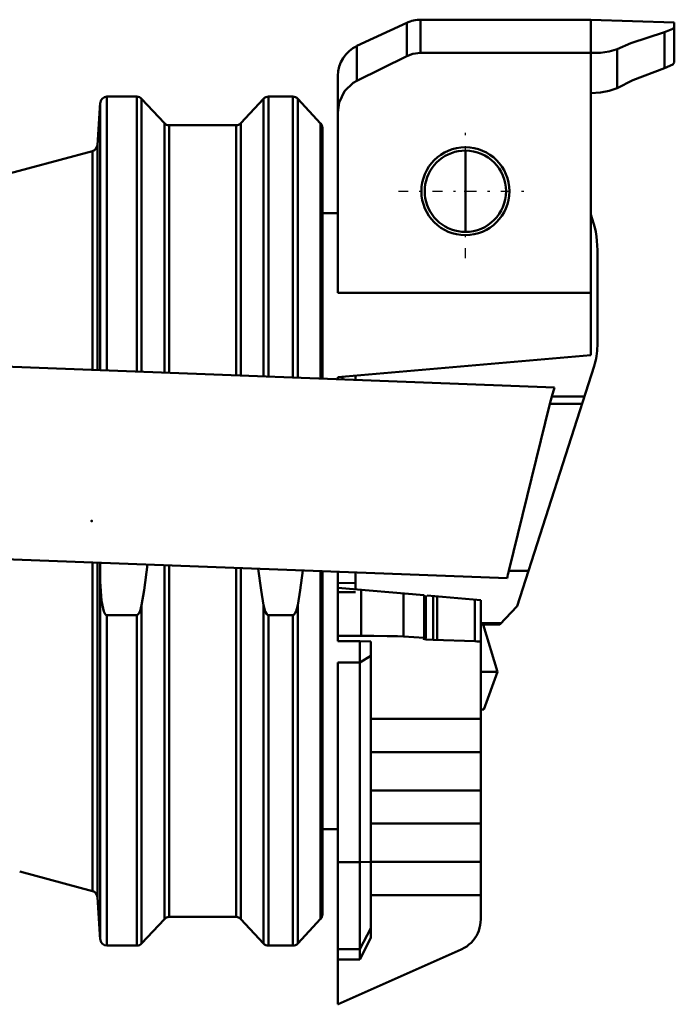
# Model space of a CAD drawing. Header units: millimetres. Extents: x -82 to 51, y -234 to 29.
# Tile 6 of 6: x 21 to 51, y -21 to 24. Entities that reach past the tile are written whole.
import ezdxf

# ---------------------------------------------------------------- set-up
doc = ezdxf.new("R2010")
doc.units = ezdxf.units.MM
doc.linetypes.add('Center', pattern=[1.5, 0.45, -0.5, 0.05, -0.5])
for name, color, linetype, lineweight in [('050', 1, 'Continuous', 50), ('2d ConnectionPoints', 7, 'Continuous', 50), ('MITTE', 6, 'Center', 25)]:
    doc.layers.add(name, color=color, linetype=linetype, lineweight=lineweight)

# ---------------------------------------------------------------- blocks, each defined once
blk = doc.blocks.new('6_136_724_00_3_Hebel_Stopfen_0_in_136724_0')
at = {"layer": '050'}
for p, q in [((41.5, 18.05), (41.5, 14.35)), ((47.5, 13.525), (47.5, 9.17)), ((-26.1, 13), (-26.1, 10.002)), ((-26.1, 13), (-19.65, 13)), ((-21.67, 9.833), (-21.67, 13)), ((-20.65, 9.794), (-20.65, 13)), ((-19.65, 9.756), (-19.65, 13)), ((-16.85, 13), (-15.709, 13)), ((-16.85, 9.649), (-16.85, 13)), ((-16.35, 9.63), (-16.35, 13)), ((-11.295, 10.544), (-11.935, 11.28)), ((-19.65, 9.756), (-26.1, 10.002)), ((-15.925, 9.614), (-16.85, 9.649)), ((-8.462, 1.231), (-15.197, 9.258)), ((-12.263, 8), (-12.23, 9.273)), ((-12.23, 9.273), (-8.794, 9.143)), ((-8.794, 9.143), (-8.786, 9.342)), ((-8.786, 9.342), (45.55, 7.274)), ((47.356, 8.252), (43.848, -2.66)), ((-12.263, 8), (-14.141, 8)), ((36.5, 7.619), (36.5, 7.81)), ((45.55, 7.274), (45.433, 6.872)), ((45.433, 6.872), (45.34, 6.528)), ((45.433, 6.872), (46.913, 6.872)), ((45.34, 6.528), (43.475, -1.054)), ((45.34, 6.528), (46.802, 6.528)), ((-7.006, 0.518), (43.399, -1.4)), ((36.5, -1.9), (36.5, -1.138)), ((43.475, -1.054), (44.364, -1.054)), ((36.5, -2.024), (35.7, -2.036)), ((43.848, -2.66), (43.07, -3.5)), ((42.2, -3.439), (43.126, -3.439)), ((42.2, -3.5), (43.07, -3.5))]:
    blk.add_line(p, q, dxfattribs=at)
for points in [[(41.5, 18.05), (41.339, 18.043), (41.179, 18.022), (41.021, 17.987), (40.867, 17.938), (40.718, 17.877), (40.575, 17.802), (40.439, 17.715), (40.311, 17.617), (40.192, 17.508), (40.083, 17.389), (39.985, 17.261), (39.898, 17.125), (39.823, 16.982), (39.762, 16.833), (39.713, 16.679), (39.678, 16.521), (39.657, 16.361), (39.65, 16.2), (39.657, 16.039), (39.678, 15.879), (39.713, 15.721), (39.762, 15.567), (39.823, 15.418), (39.898, 15.275), (39.985, 15.139), (40.083, 15.011), (40.192, 14.892), (40.311, 14.783), (40.439, 14.685), (40.575, 14.598), (40.718, 14.523), (40.867, 14.462), (41.021, 14.413), (41.179, 14.378), (41.339, 14.357), (41.5, 14.35)], [(-8.462, 1.231), (-8.228, 0.996), (-7.95, 0.797), (-7.651, 0.652), (-7.323, 0.556), (-7.006, 0.518)], [(43.475, -1.054), (43.454, -1.141), (43.435, -1.227), (43.416, -1.314), (43.399, -1.4)]]:
    blk.add_lwpolyline(points, dxfattribs=at)
for centre, radius, start, end in [((41.5, 16.2), 1.85, 270, 90), ((43, 13.525), 4.5, 0, 21.0395), ((-15.709, 8), 5, 41, 90), ((-8.653, 12.84), 3.5, 221, 267.82), ((-15.963, 8.615), 1, 40, 87.82), ((44.5, 9.17), 3, 342.1786, 0)]:
    blk.add_arc(centre, radius, start, end, dxfattribs=at)
at = {"layer": 'MITTE'}
for p, q in [((41.5, 13.155), (41.5, 19.245)), ((38.455, 16.2), (44.545, 16.2))]:
    blk.add_line(p, q, dxfattribs=at)
blk = doc.blocks.new('7_136_724_00_3_Gehauseverschluss_0_in_136724_0')
at = {"layer": '050'}
for p, q in [((38.83, 23.859), (36.566, 22.804)), ((38.83, 23.859), (38.83, 22.341)), ((47.2, 24), (39.464, 24)), ((39.464, 24), (39.464, 22.489)), ((51, 23.867), (47.2, 24)), ((47.2, 24), (47.2, 22.489)), ((51, 23.867), (51, 22.047)), ((50.554, 23.437), (50.554, 21.798)), ((36.566, 22.804), (36.566, 21.227)), ((47.2, 22.489), (39.464, 22.489)), ((47.2, 22.489), (47.2, 20.661)), ((48.399, 22.66), (48.399, 20.891)), ((38.83, 22.341), (36.566, 21.227)), ((35.7, 21.444), (35.7, 11.575)), ((47.2, 20.661), (47.2, 8.75)), ((35.7, 15.2), (35, 15.2)), ((35.7, 11.575), (47.2, 11.575)), ((35.7, 7.74), (47.2, 8.75)), ((35.7, 7.74), (35.7, 7.649)), ((35.907, 7.758), (35.907, 7.641)), ((35.7, -1.107), (35.7, -4.254)), ((35.7, -1.625), (36.5, -1.613)), ((35.7, -1.83), (39.627, -2.174)), ((36.755, -4.02), (36.755, -1.923)), ((38.687, -4.046), (38.687, -2.092)), ((39.627, -4.107), (39.627, -2.174)), ((39.695, -4.116), (39.695, -2.177)), ((42.2, -2.4), (39.763, -2.186)), ((40.029, -4.204), (40.029, -2.21)), ((40.222, -4.212), (40.222, -2.227)), ((41.932, -4.264), (41.932, -2.377)), ((42.2, -2.4), (42.2, -16.91)), ((42.301, -3.5), (42.966, -5.656)), ((35.7, -4.02), (36.755, -4.02)), ((36.7, -4.254), (35.7, -4.254)), ((36.7, -4.254), (36.7, -18.733)), ((36.7, -4.254), (37.2, -4.273)), ((37.2, -4.273), (37.2, -17.745)), ((38.687, -4.046), (39.627, -4.107)), ((39.679, -4.121), (39.58, -4.148)), ((39.695, -4.116), (39.627, -4.107)), ((40.029, -4.204), (41.932, -4.264)), ((35.7, -5.227), (35.7, -20.77)), ((36.7, -5.227), (35.7, -5.227)), ((36.7, -5.227), (37.2, -4.928)), ((42.2, -5.656), (42.966, -5.656)), ((42.966, -5.656), (42.334, -7.364)), ((42.2, -7.364), (42.334, -7.364)), ((37.2, -7.793), (42.2, -7.793)), ((37.2, -9.305), (42.2, -9.305)), ((37.2, -11.043), (42.2, -11.043)), ((35, -12.8), (35.7, -12.8)), ((37.2, -12.555), (42.2, -12.555)), ((36.7, -14.312), (35.7, -14.312)), ((36.7, -14.312), (37.2, -14.3)), ((37.2, -14.293), (42.2, -14.293)), ((37.2, -15.805), (42.2, -15.805)), ((36.7, -18.269), (37.2, -17.31)), ((37.2, -17.745), (36.7, -18.733)), ((36.7, -18.269), (35.7, -18.269)), ((35.715, -20.771), (41.31, -18.28)), ((35.7, -18.728), (36.7, -18.733)), ((35.7, -20.77), (35.715, -20.771))]:
    blk.add_line(p, q, dxfattribs=at)
for points in [[(50.554, 23.437), (49.019, 22.931), (48.399, 22.66)], [(50.554, 23.437), (50.937, 23.578), (51, 23.657)], [(38.83, 22.341), (39.105, 22.443), (39.464, 22.489)], [(47.2, 22.489), (47.644, 22.497), (48.04, 22.549), (48.351, 22.639), (48.399, 22.66)], [(50.554, 21.798), (50.937, 21.962), (51, 22.047)], [(50.554, 21.798), (49.107, 21.244), (48.399, 20.891)], [(35.7, 19.784), (35.763, 20.241), (36.009, 20.753), (36.402, 21.132), (36.566, 21.227)], [(47.2, 20.661), (47.645, 20.687), (48.039, 20.758), (48.351, 20.866), (48.399, 20.891)], [(38.687, -4.046), (38.407, -4.035), (37.94, -4.027), (37.34, -4.022), (36.755, -4.02)], [(39.58, -4.15), (39.713, -4.179), (40.029, -4.204)], [(42.2, -4.281), (42.172, -4.276), (42.087, -4.27), (42.018, -4.267), (41.932, -4.264)], [(42.2, -16.91), (42.194, -17.041), (42.177, -17.17), (42.149, -17.298), (42.11, -17.423), (42.059, -17.544), (41.999, -17.66), (41.929, -17.77), (41.849, -17.874), (41.761, -17.971), (41.664, -18.059), (41.56, -18.139), (41.45, -18.209), (41.334, -18.269), (41.31, -18.28)]]:
    blk.add_lwpolyline(points, dxfattribs=at)
blk.add_circle((41.5, 16.2), 2, dxfattribs=at)
for centre, start, end in [((39.464, 22.5), 90, 115), ((37.2, 21.444), 115, 180)]:
    blk.add_arc(centre, 1.5, start, end, dxfattribs=at)
blk = doc.blocks.new('15_136_724_00_3_Gehause_0_in_136724_0')
at = {"layer": '050'}
for p, q in [((24.9, 20.221), (24.766, 18.292)), ((24.9, 8.06), (24.9, 20.221)), ((25.2, 8.049), (25.2, 20.5)), ((26.557, 20.5), (25.2, 20.5)), ((26.557, 7.997), (26.557, 20.5)), ((27.811, 19.295), (26.777, 20.405)), ((26.777, 7.989), (26.777, 20.405)), ((32.323, 20.405), (31.289, 19.295)), ((32.323, 7.778), (32.323, 20.405)), ((32.543, 7.769), (32.543, 20.5)), ((33.657, 20.5), (32.543, 20.5)), ((33.657, 7.727), (33.657, 20.5)), ((33.877, 7.718), (33.877, 20.405)), ((34.919, 19.286), (33.877, 20.405)), ((27.811, 7.949), (27.811, 19.295)), ((31.289, 7.817), (31.289, 19.295)), ((34.919, 7.679), (34.919, 19.286)), ((31.07, 19.2), (28.03, 19.2)), ((28.03, 7.941), (28.03, 19.2)), ((31.07, 7.825), (31.07, 19.2)), ((35, 7.676), (35, 19.082)), ((24.544, 18.023), (13.025, 14.936)), ((24.544, 8.074), (24.544, 18.023)), ((24.766, 8.065), (24.766, 18.292)), ((24.544, -15.623), (24.544, -0.683)), ((24.766, -15.892), (24.766, -0.691)), ((24.893, -0.696), (24.9, -1.551)), ((27.811, -16.895), (27.811, -0.807)), ((28.03, -16.8), (28.03, -0.815)), ((31.07, -16.8), (31.07, -0.931)), ((31.289, -16.895), (31.289, -0.939)), ((34.919, -16.886), (34.919, -1.078)), ((35, -16.682), (35, -1.081)), ((24.9, -17.821), (24.9, -1.551)), ((26.777, -18.005), (26.777, -2.62)), ((32.323, -18.005), (32.323, -2.62)), ((33.877, -18.005), (33.877, -2.62)), ((25.2, -3.074), (26.557, -3.074)), ((25.2, -18.1), (25.2, -3.074)), ((26.557, -18.1), (26.557, -3.074)), ((32.543, -3.074), (33.657, -3.074)), ((32.543, -18.1), (32.543, -3.074)), ((33.657, -18.1), (33.657, -3.074)), ((21.235, -14.736), (24.544, -15.623)), ((24.766, -15.892), (24.9, -17.821)), ((26.777, -18.005), (27.811, -16.895)), ((28.03, -16.8), (31.07, -16.8)), ((31.289, -16.895), (32.323, -18.005)), ((33.877, -18.005), (34.919, -16.886)), ((25.2, -18.1), (26.557, -18.1)), ((32.543, -18.1), (33.657, -18.1))]:
    blk.add_line(p, q, dxfattribs=at)
for points in [[(26.777, -2.62), (26.892, -1.942), (27.038, -0.778)], [(32.082, -0.972), (32.208, -1.942), (32.323, -2.62)], [(33.877, -2.62), (33.992, -1.942), (34.11, -1.048)], [(25.2, -3.074), (25.182, -3.071), (25.156, -3.059), (25.123, -3.028), (25.06, -2.914), (24.951, -2.432), (24.9, -1.551)], [(26.777, -2.62), (26.706, -2.892), (26.651, -3.005), (26.61, -3.053), (26.586, -3.067), (26.559, -3.074), (26.557, -3.074)], [(32.543, -3.074), (32.525, -3.071), (32.499, -3.059), (32.465, -3.028), (32.403, -2.914), (32.323, -2.62)], [(33.877, -2.62), (33.806, -2.892), (33.751, -3.005), (33.71, -3.053), (33.686, -3.067), (33.659, -3.074), (33.657, -3.074)]]:
    blk.add_lwpolyline(points, dxfattribs=at)
for centre, start, end in [((25.2, 20.2), 90, 176), ((26.557, 20.2), 43, 90), ((32.543, 20.2), 90, 137), ((33.657, 20.2), 43, 90), ((28.03, 19.5), 223, 270), ((31.07, 19.5), 270, 317), ((34.7, 19.082), 360, 43), ((24.466, 18.313), 285, 356), ((24.466, -15.913), 4, 75), ((28.03, -17.1), 90, 137), ((31.07, -17.1), 43, 90), ((34.7, -16.682), 317, 0), ((25.2, -17.8), 184, 270), ((26.557, -17.8), 270, 317), ((32.543, -17.8), 223, 270), ((33.657, -17.8), 270, 317)]:
    blk.add_arc(centre, 0.3, start, end, dxfattribs=at)

msp = doc.modelspace()

# ---------------------------------------------------------------- linework, layer by layer
at = {"layer": '2d ConnectionPoints'}
for p in [(41.5, 16.2), (41.5, 16.2), (24.5, 1.2), (24.5, 1.2)]:
    msp.add_point(p, dxfattribs=at)

# ---------------------------------------------------------------- block references
for name in ['15_136_724_00_3_Gehause_0_in_136724_0', '7_136_724_00_3_Gehauseverschluss_0_in_136724_0', '6_136_724_00_3_Hebel_Stopfen_0_in_136724_0']:
    msp.add_blockref(name, (0, 0))

doc.saveas('drawing.dxf')
